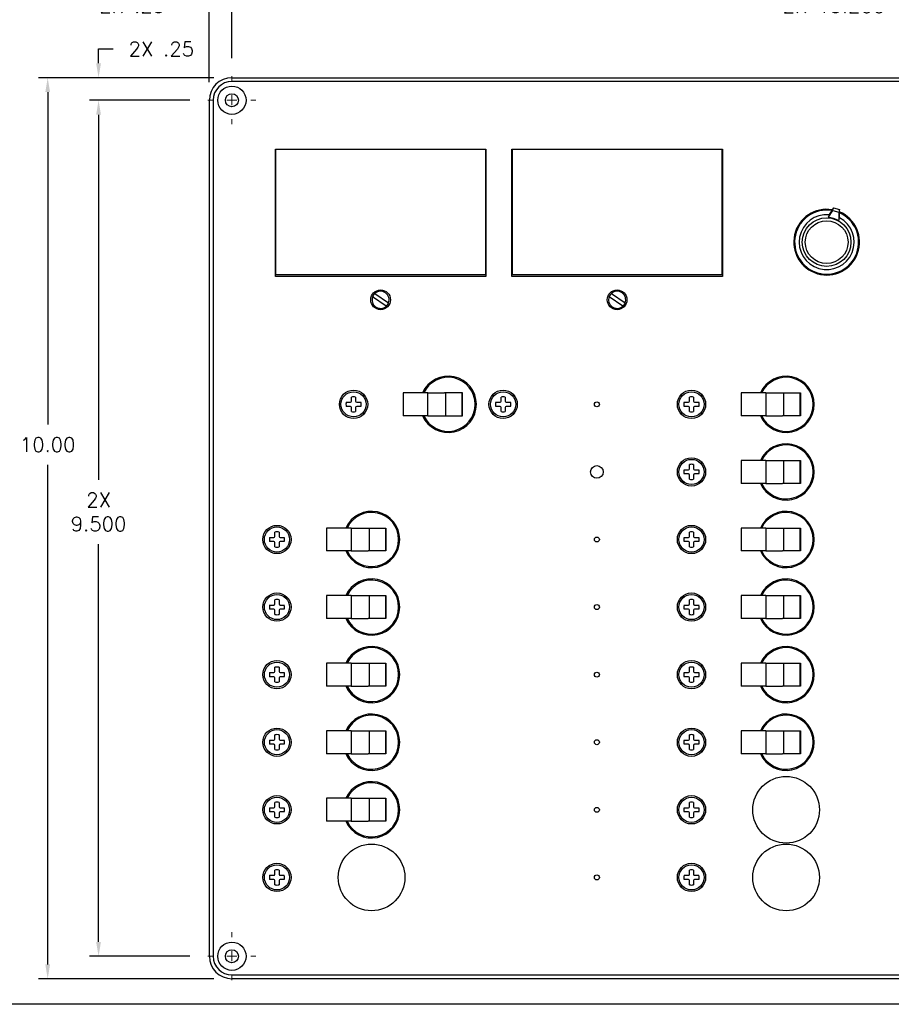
# Model space of a CAD drawing. Header units: inches. Extents: x 0 to 26.5, y 0 to 16.9.
# Tile 3 of 24: x 5.1 to 14.8, y 0.3 to 11.2. Entities that reach past the tile are written whole.
import ezdxf

# ---------------------------------------------------------------- set-up
doc = ezdxf.new("R2010")
doc.units = ezdxf.units.IN
doc.header["$LTSCALE"] = 0.5
doc.header["$MEASUREMENT"] = 0
doc.linetypes.add('CENTER', pattern=[2, 1.25, -0.25, 0.25, -0.25])
for name, color, linetype, lineweight in [('AM_7', 4, 'CENTER', 15), ('AM_REFDIM', 4, 'Continuous', 15), ('AM_VIS', 7, 'Continuous', 30)]:
    doc.layers.add(name, color=color, linetype=linetype, lineweight=lineweight)
doc.layers.add('FORMAT', color=112, linetype='Continuous')
doc.styles.get("Standard").update_dxf_attribs({"font": 'simplex.shx'})
doc.dimstyles.new('3PL NO CL$0', dxfattribs={"dimtxt": 0.1, "dimasz": 0.1, "dimexe": 0.0625, "dimexo": 0.125, "dimgap": 0.09, "dimtad": 0, "dimtih": 1, "dimtoh": 1, "dimdec": 3, "dimzin": 4, "dimdsep": 46, "dimtxsty": 'Standard', "dimcen": 0, "dimclrd": 256, "dimclre": 256, "dimclrt": 256, "dimadec": 0, "dimazin": 0, "dimtfac": 1, "dimtdec": 3, "dimtofl": 0, "dimtmove": 0, "dimatfit": 3, "dimfxl": 1, "dimtolj": 1, "dimtzin": 0, "dimarcsym": 0})

# ---------------------------------------------------------------- blocks, each defined once
blk = doc.blocks.new('*D5')
at = {"layer": 'AM_REFDIM', "lineweight": -2}
for p, q in [((7.208, 10.497), (7.208, 11.447)), ((7.458, 10.764), (7.458, 11.447)), ((7.048, 11.347), (6.888, 11.347)), ((7.618, 11.347), (7.778, 11.347))]:
    blk.add_line(p, q, dxfattribs=at)
at = {"layer": 'AM_REFDIM'}
for points in [[(7.048, 11.374), (7.048, 11.321), (7.208, 11.347)], [(7.618, 11.374), (7.618, 11.321), (7.458, 11.347)]]:
    blk.add_solid(points, dxfattribs=at)
at = {"layer": 'Defpoints', "color": 0}
for p in [(7.208, 11.347), (7.458, 10.564), (7.208, 10.297)]:
    blk.add_point(p, dxfattribs=at)
at = {"layer": 'AM_REFDIM', "insert": (6.352, 11.347), "char_height": 0.16, "attachment_point": 5}
blk.add_mtext('\\A1;2X .25', dxfattribs=at)
blk = doc.blocks.new('*D6')
at = {"layer": 'AM_REFDIM', "lineweight": -2}
for p, q in [((7.208, 10.497), (7.208, 11.85)), ((20.908, 10.497), (20.908, 11.85)), ((7.368, 11.75), (12.018, 11.75)), ((20.748, 11.75), (12.915, 11.75))]:
    blk.add_line(p, q, dxfattribs=at)
at = {"layer": 'AM_REFDIM'}
for points in [[(7.368, 11.777), (7.368, 11.723), (7.208, 11.75)], [(20.748, 11.777), (20.748, 11.723), (20.908, 11.75)]]:
    blk.add_solid(points, dxfattribs=at)
at = {"layer": 'Defpoints', "color": 0}
for p in [(20.908, 11.75), (7.208, 10.297), (20.908, 10.297)]:
    blk.add_point(p, dxfattribs=at)
at = {"layer": 'AM_REFDIM', "insert": (12.467, 11.75), "char_height": 0.16, "attachment_point": 5}
blk.add_mtext('\\A1;13.70', dxfattribs=at)
blk = doc.blocks.new('*D7')
at = {"layer": 'AM_REFDIM', "lineweight": -2}
for p, q in [((7.458, 10.764), (7.458, 11.447)), ((20.658, 10.764), (20.658, 11.447)), ((7.618, 11.347), (13.389, 11.347)), ((20.498, 11.347), (14.889, 11.347))]:
    blk.add_line(p, q, dxfattribs=at)
at = {"layer": 'AM_REFDIM'}
for points in [[(7.618, 11.374), (7.618, 11.321), (7.458, 11.347)], [(20.498, 11.374), (20.498, 11.321), (20.658, 11.347)]]:
    blk.add_solid(points, dxfattribs=at)
at = {"layer": 'Defpoints', "color": 0}
for p in [(20.658, 11.347), (7.458, 10.564), (20.658, 10.564)]:
    blk.add_point(p, dxfattribs=at)
at = {"layer": 'AM_REFDIM', "insert": (14.139, 11.347), "char_height": 0.16, "attachment_point": 5}
blk.add_mtext('\\A1;2X 13.200', dxfattribs=at)
blk = doc.blocks.new('*D8')
at = {"layer": 'AM_REFDIM', "lineweight": -2}
for p, q in [((7.258, 10.547), (5.314, 10.547)), ((5.414, 10.387), (5.414, 6.698)), ((5.414, 0.707), (5.414, 6.25)), ((7.258, 0.547), (5.314, 0.547))]:
    blk.add_line(p, q, dxfattribs=at)
at = {"layer": 'AM_REFDIM'}
for points in [[(5.388, 10.387), (5.441, 10.387), (5.414, 10.547)], [(5.388, 0.707), (5.441, 0.707), (5.414, 0.547)]]:
    blk.add_solid(points, dxfattribs=at)
at = {"layer": 'Defpoints', "color": 0}
for p in [(5.414, 10.547), (7.458, 10.547), (7.458, 0.547)]:
    blk.add_point(p, dxfattribs=at)
at = {"layer": 'AM_REFDIM', "insert": (5.414, 6.474), "char_height": 0.16, "attachment_point": 5}
blk.add_mtext('\\A1;10.00', dxfattribs=at)
blk = doc.blocks.new('*D9')
at = {"layer": 'AM_REFDIM', "lineweight": -2}
for p, q in [((6.991, 10.297), (5.879, 10.297)), ((5.979, 10.137), (5.979, 6.086)), ((5.979, 0.957), (5.979, 5.371)), ((6.991, 0.797), (5.879, 0.797))]:
    blk.add_line(p, q, dxfattribs=at)
at = {"layer": 'AM_REFDIM'}
for points in [[(5.952, 10.137), (6.005, 10.137), (5.979, 10.297)], [(5.952, 0.957), (6.005, 0.957), (5.979, 0.797)]]:
    blk.add_solid(points, dxfattribs=at)
at = {"layer": 'Defpoints', "color": 0}
for p in [(7.191, 10.297), (5.979, 0.797), (7.191, 0.797)]:
    blk.add_point(p, dxfattribs=at)
at = {"layer": 'AM_REFDIM', "insert": (5.979, 5.729), "char_height": 0.16, "attachment_point": 5}
blk.add_mtext('\\A1;2X\\P9.500', dxfattribs=at)
blk = doc.blocks.new('*D10')
at = {"layer": 'AM_REFDIM', "lineweight": -2}
for p, q in [((5.979, 10.707), (5.979, 10.867)), ((5.979, 10.867), (6.139, 10.867)), ((7.258, 10.547), (5.879, 10.547)), ((6.991, 10.297), (5.879, 10.297)), ((5.979, 10.137), (5.979, 9.977))]:
    blk.add_line(p, q, dxfattribs=at)
at = {"layer": 'AM_REFDIM'}
for points in [[(5.952, 10.707), (6.005, 10.707), (5.979, 10.547)], [(5.952, 10.137), (6.005, 10.137), (5.979, 10.297)]]:
    blk.add_solid(points, dxfattribs=at)
at = {"layer": 'Defpoints', "color": 0}
for p in [(7.458, 10.547), (5.979, 10.297), (7.191, 10.297)]:
    blk.add_point(p, dxfattribs=at)
at = {"layer": 'AM_REFDIM', "insert": (6.675, 10.867), "char_height": 0.16, "attachment_point": 5}
blk.add_mtext('\\A1;2X .25', dxfattribs=at)

msp = doc.modelspace()

# ---------------------------------------------------------------- linework, layer by layer
at = {"layer": 'AM_7'}
for p, q in [((7.4585, 10.5085), (7.4585, 10.5645)), ((7.1915, 10.2975), (7.2475, 10.2975)), ((7.4035, 10.2975), (7.5135, 10.2975)), ((7.4585, 10.2425), (7.4585, 10.3525)), ((7.6695, 10.2975), (7.7255, 10.2975)), ((7.4585, 10.0305), (7.4585, 10.0865)), ((7.4585, 1.0085), (7.4585, 1.0645)), ((7.1915, 0.7975), (7.2475, 0.7975)), ((7.4035, 0.7975), (7.5135, 0.7975)), ((7.4585, 0.7425), (7.4585, 0.8525)), ((7.6695, 0.7975), (7.7255, 0.7975)), ((7.4585, 0.5305), (7.4585, 0.5865))]:
    msp.add_line(p, q, dxfattribs=at)
at = {"layer": 'AM_VIS', "color": 72}
for p, q in [((7.4585, 10.5475), (20.6585, 10.5475)), ((20.6585, 10.5052), (7.4585, 10.5052)), ((7.2085, 0.7975), (7.2085, 10.2975)), ((7.2508, 10.2975), (7.2508, 0.7975)), ((7.941, 9.7525), (10.276, 9.7525)), ((7.941, 8.3425), (7.941, 9.7525)), ((10.276, 9.7525), (10.276, 8.3425)), ((10.566, 9.7525), (12.901, 9.7525)), ((10.566, 8.3425), (10.566, 9.7525)), ((12.901, 9.7525), (12.901, 8.3425)), ((10.276, 8.3425), (7.941, 8.3425)), ((12.901, 8.3425), (10.566, 8.3425)), ((7.4585, 0.5898), (20.6585, 0.5898)), ((20.6585, 0.5475), (7.4585, 0.5475))]:
    msp.add_line(p, q, dxfattribs=at)
at = {"layer": 'AM_VIS', "color": 191}
for p, q in [((7.9461, 8.3604), (7.9461, 9.7525)), ((10.2709, 9.7525), (10.2709, 8.3604)), ((10.2709, 8.3604), (7.9461, 8.3604)), ((9.171, 8.0109), (9.0201, 8.1173)), ((9.046, 8.154), (9.1969, 8.0477))]:
    msp.add_line(p, q, dxfattribs=at)
at = {"layer": 'AM_VIS', "color": 31}
for p, q in [((10.5711, 8.3604), (10.5711, 9.7525)), ((12.8959, 9.7525), (12.8959, 8.3604)), ((12.8959, 8.3604), (10.5711, 8.3604)), ((11.796, 8.0109), (11.6451, 8.1173)), ((11.671, 8.154), (11.8219, 8.0477))]:
    msp.add_line(p, q, dxfattribs=at)
at = {"layer": 'AM_VIS', "color": 181}
for p, q in [((14.0775, 9.0002), (14.1254, 9.0749)), ((14.1339, 9.1037), (14.0859, 9.029)), ((14.1254, 9.0749), (14.1339, 9.1037)), ((14.1254, 9.0749), (14.1926, 9.0552)), ((14.1339, 9.1037), (14.201, 9.084)), ((14.201, 9.084), (14.1926, 9.0552)), ((14.201, 8.9952), (14.201, 9.084)), ((14.0775, 9.0002), (14.0761, 8.9955)), ((14.0859, 9.029), (14.0775, 9.0002)), ((14.1912, 8.9617), (14.1926, 8.9664)), ((14.1926, 9.0552), (14.1926, 8.9664)), ((14.1926, 8.9664), (14.201, 8.9952)), ((8.7833, 4.8), (8.5085, 4.8)), ((8.5085, 4.8), (8.5085, 4.545)), ((8.7833, 4.8), (8.7833, 4.545)), ((8.7833, 4.8), (8.8662, 4.8)), ((8.8662, 4.8), (8.9689, 4.8)), ((8.9689, 4.8), (9.1681, 4.8)), ((8.981, 4.8), (8.981, 4.545)), ((9.1621, 4.8), (9.1621, 4.545)), ((9.1681, 4.8), (9.1681, 4.545)), ((8.7833, 4.545), (8.5085, 4.545)), ((8.7833, 4.545), (8.8662, 4.545)), ((8.8662, 4.545), (8.9689, 4.545)), ((9.1681, 4.545), (8.9689, 4.545)), ((8.7833, 4.05), (8.5085, 4.05)), ((8.5085, 4.05), (8.5085, 3.795)), ((8.7833, 4.05), (8.7833, 3.795)), ((8.7833, 4.05), (8.8662, 4.05)), ((8.8662, 4.05), (8.9689, 4.05)), ((8.9689, 4.05), (9.1681, 4.05)), ((8.981, 4.05), (8.981, 3.795)), ((9.1621, 4.05), (9.1621, 3.795)), ((9.1681, 4.05), (9.1681, 3.795)), ((8.7833, 3.795), (8.5085, 3.795)), ((8.7833, 3.795), (8.8662, 3.795)), ((8.8662, 3.795), (8.9689, 3.795)), ((9.1681, 3.795), (8.9689, 3.795))]:
    msp.add_line(p, q, dxfattribs=at)
at = {"layer": 'AM_VIS', "color": 33}
for p, q in [((8.7854, 6.9571), (8.7854, 7.0038)), ((8.8315, 7.0038), (8.8315, 6.9571)), ((10.4454, 6.9571), (10.4454, 7.0038)), ((10.4915, 7.0038), (10.4915, 6.9571)), ((12.5354, 6.9571), (12.5354, 7.0038)), ((12.5815, 7.0038), (12.5815, 6.9571)), ((8.7272, 6.9455), (8.7739, 6.9455)), ((8.7739, 6.8995), (8.7272, 6.8995)), ((8.7854, 6.8412), (8.7854, 6.8879)), ((8.8315, 6.8879), (8.8315, 6.8412)), ((8.843, 6.9455), (8.8898, 6.9455)), ((8.8898, 6.8995), (8.843, 6.8995)), ((10.3872, 6.9455), (10.4339, 6.9455)), ((10.4339, 6.8995), (10.3872, 6.8995)), ((10.4454, 6.8412), (10.4454, 6.8879)), ((10.4915, 6.8879), (10.4915, 6.8412)), ((10.503, 6.9455), (10.5498, 6.9455)), ((10.5498, 6.8995), (10.503, 6.8995)), ((12.4772, 6.9455), (12.5239, 6.9455)), ((12.5239, 6.8995), (12.4772, 6.8995)), ((12.5354, 6.8412), (12.5354, 6.8879)), ((12.5815, 6.8879), (12.5815, 6.8412)), ((12.593, 6.9455), (12.6398, 6.9455)), ((12.6398, 6.8995), (12.593, 6.8995)), ((12.5354, 6.2071), (12.5354, 6.2538)), ((12.5815, 6.2538), (12.5815, 6.2071)), ((12.4772, 6.1955), (12.5239, 6.1955)), ((12.5239, 6.1495), (12.4772, 6.1495)), ((12.5354, 6.0912), (12.5354, 6.1379)), ((12.5815, 6.1379), (12.5815, 6.0912)), ((12.593, 6.1955), (12.6398, 6.1955)), ((12.6398, 6.1495), (12.593, 6.1495)), ((7.9354, 5.4571), (7.9354, 5.5038)), ((7.9815, 5.5038), (7.9815, 5.4571)), ((12.5354, 5.4571), (12.5354, 5.5038)), ((12.5815, 5.5038), (12.5815, 5.4571)), ((7.8772, 5.4455), (7.9239, 5.4455)), ((7.9239, 5.3995), (7.8772, 5.3995)), ((7.9354, 5.3412), (7.9354, 5.3879)), ((7.9815, 5.3879), (7.9815, 5.3412)), ((7.993, 5.4455), (8.0398, 5.4455)), ((8.0398, 5.3995), (7.993, 5.3995)), ((12.4772, 5.4455), (12.5239, 5.4455)), ((12.5239, 5.3995), (12.4772, 5.3995)), ((12.5354, 5.3412), (12.5354, 5.3879)), ((12.5815, 5.3879), (12.5815, 5.3412)), ((12.593, 5.4455), (12.6398, 5.4455)), ((12.6398, 5.3995), (12.593, 5.3995)), ((7.9354, 4.7071), (7.9354, 4.7538)), ((7.9815, 4.7538), (7.9815, 4.7071)), ((12.5354, 4.7071), (12.5354, 4.7538)), ((12.5815, 4.7538), (12.5815, 4.7071)), ((7.8772, 4.6955), (7.9239, 4.6955)), ((7.9239, 4.6495), (7.8772, 4.6495)), ((7.9354, 4.5912), (7.9354, 4.6379)), ((7.9815, 4.6379), (7.9815, 4.5912)), ((7.993, 4.6955), (8.0398, 4.6955)), ((8.0398, 4.6495), (7.993, 4.6495)), ((12.4772, 4.6955), (12.5239, 4.6955)), ((12.5239, 4.6495), (12.4772, 4.6495)), ((12.5354, 4.5912), (12.5354, 4.6379)), ((12.5815, 4.6379), (12.5815, 4.5912)), ((12.593, 4.6955), (12.6398, 4.6955)), ((12.6398, 4.6495), (12.593, 4.6495)), ((7.8772, 3.9455), (7.9239, 3.9455)), ((7.9354, 3.9571), (7.9354, 4.0038)), ((7.9815, 4.0038), (7.9815, 3.9571)), ((7.993, 3.9455), (8.0398, 3.9455)), ((12.4772, 3.9455), (12.5239, 3.9455)), ((12.5354, 3.9571), (12.5354, 4.0038)), ((12.5815, 4.0038), (12.5815, 3.9571)), ((12.593, 3.9455), (12.6398, 3.9455)), ((7.9239, 3.8995), (7.8772, 3.8995)), ((7.9354, 3.8412), (7.9354, 3.8879)), ((7.9815, 3.8879), (7.9815, 3.8412)), ((8.0398, 3.8995), (7.993, 3.8995)), ((12.5239, 3.8995), (12.4772, 3.8995)), ((12.5354, 3.8412), (12.5354, 3.8879)), ((12.5815, 3.8879), (12.5815, 3.8412)), ((12.6398, 3.8995), (12.593, 3.8995)), ((7.8772, 3.1955), (7.9239, 3.1955)), ((7.9354, 3.2071), (7.9354, 3.2538)), ((7.9815, 3.2538), (7.9815, 3.2071)), ((7.993, 3.1955), (8.0398, 3.1955)), ((12.4772, 3.1955), (12.5239, 3.1955)), ((12.5354, 3.2071), (12.5354, 3.2538)), ((12.5815, 3.2538), (12.5815, 3.2071)), ((12.593, 3.1955), (12.6398, 3.1955)), ((7.9239, 3.1495), (7.8772, 3.1495)), ((7.9354, 3.0912), (7.9354, 3.1379)), ((7.9815, 3.1379), (7.9815, 3.0912)), ((8.0398, 3.1495), (7.993, 3.1495)), ((12.5239, 3.1495), (12.4772, 3.1495)), ((12.5354, 3.0912), (12.5354, 3.1379)), ((12.5815, 3.1379), (12.5815, 3.0912)), ((12.6398, 3.1495), (12.593, 3.1495)), ((7.8772, 2.4455), (7.9239, 2.4455)), ((7.9354, 2.4571), (7.9354, 2.5038)), ((7.9815, 2.5038), (7.9815, 2.4571)), ((7.993, 2.4455), (8.0398, 2.4455)), ((12.4772, 2.4455), (12.5239, 2.4455)), ((12.5354, 2.4571), (12.5354, 2.5038)), ((12.5815, 2.5038), (12.5815, 2.4571)), ((12.593, 2.4455), (12.6398, 2.4455)), ((7.9239, 2.3995), (7.8772, 2.3995)), ((7.9354, 2.3412), (7.9354, 2.3879)), ((7.9815, 2.3879), (7.9815, 2.3412)), ((8.0398, 2.3995), (7.993, 2.3995)), ((12.5239, 2.3995), (12.4772, 2.3995)), ((12.5354, 2.3412), (12.5354, 2.3879)), ((12.5815, 2.3879), (12.5815, 2.3412)), ((12.6398, 2.3995), (12.593, 2.3995)), ((7.9354, 1.7071), (7.9354, 1.7538)), ((7.9815, 1.7538), (7.9815, 1.7071)), ((12.5354, 1.7071), (12.5354, 1.7538)), ((12.5815, 1.7538), (12.5815, 1.7071)), ((7.8772, 1.6955), (7.9239, 1.6955)), ((7.9239, 1.6495), (7.8772, 1.6495)), ((7.993, 1.6955), (8.0398, 1.6955)), ((8.0398, 1.6495), (7.993, 1.6495)), ((12.4772, 1.6955), (12.5239, 1.6955)), ((12.5239, 1.6495), (12.4772, 1.6495)), ((12.593, 1.6955), (12.6398, 1.6955)), ((12.6398, 1.6495), (12.593, 1.6495)), ((7.9354, 1.5912), (7.9354, 1.6379)), ((7.9815, 1.6379), (7.9815, 1.5912)), ((12.5354, 1.5912), (12.5354, 1.6379)), ((12.5815, 1.6379), (12.5815, 1.5912))]:
    msp.add_line(p, q, dxfattribs=at)
at = {"layer": 'AM_VIS', "color": 133}
for p, q in [((9.6333, 7.05), (9.3585, 7.05)), ((9.3585, 7.05), (9.3585, 6.795)), ((9.6333, 7.05), (9.7162, 7.05)), ((9.6333, 6.795), (9.6333, 7.05)), ((9.7162, 7.05), (9.8189, 7.05)), ((10.0181, 7.05), (9.8189, 7.05)), ((9.831, 6.795), (9.831, 7.05)), ((10.0121, 6.795), (10.0121, 7.05)), ((10.0181, 6.795), (10.0181, 7.05)), ((13.3833, 7.05), (13.1085, 7.05)), ((13.1085, 7.05), (13.1085, 6.795)), ((13.3833, 7.05), (13.3833, 6.795)), ((13.3833, 7.05), (13.4662, 7.05)), ((13.4662, 7.05), (13.5689, 7.05)), ((13.5689, 7.05), (13.7681, 7.05)), ((13.581, 7.05), (13.581, 6.795)), ((13.7621, 7.05), (13.7621, 6.795)), ((13.7681, 7.05), (13.7681, 6.795)), ((9.6333, 6.795), (9.3585, 6.795)), ((9.6333, 6.795), (9.7162, 6.795)), ((9.7162, 6.795), (9.8189, 6.795)), ((9.8189, 6.795), (10.0181, 6.795)), ((13.3833, 6.795), (13.1085, 6.795)), ((13.3833, 6.795), (13.4662, 6.795)), ((13.4662, 6.795), (13.5689, 6.795)), ((13.7681, 6.795), (13.5689, 6.795)), ((13.3833, 6.3), (13.1085, 6.3)), ((13.1085, 6.3), (13.1085, 6.045)), ((13.3833, 6.3), (13.3833, 6.045)), ((13.3833, 6.3), (13.4662, 6.3)), ((13.4662, 6.3), (13.5689, 6.3)), ((13.5689, 6.3), (13.7681, 6.3)), ((13.581, 6.3), (13.581, 6.045)), ((13.7621, 6.3), (13.7621, 6.045)), ((13.7681, 6.3), (13.7681, 6.045)), ((13.3833, 6.045), (13.1085, 6.045)), ((13.3833, 6.045), (13.4662, 6.045)), ((13.4662, 6.045), (13.5689, 6.045)), ((13.7681, 6.045), (13.5689, 6.045))]:
    msp.add_line(p, q, dxfattribs=at)
at = {"layer": 'AM_VIS', "color": 200}
for p, q in [((8.7833, 5.55), (8.5085, 5.55)), ((8.5085, 5.55), (8.5085, 5.295)), ((8.7833, 5.55), (8.7833, 5.295)), ((8.7833, 5.55), (8.8662, 5.55)), ((8.8662, 5.55), (8.9689, 5.55)), ((8.9689, 5.55), (9.1681, 5.55)), ((8.981, 5.55), (8.981, 5.295)), ((9.1621, 5.55), (9.1621, 5.295)), ((9.1681, 5.55), (9.1681, 5.295)), ((8.7833, 5.295), (8.5085, 5.295)), ((8.7833, 5.295), (8.8662, 5.295)), ((8.8662, 5.295), (8.9689, 5.295)), ((9.1681, 5.295), (8.9689, 5.295))]:
    msp.add_line(p, q, dxfattribs=at)
at = {"layer": 'AM_VIS', "color": 171}
for p, q in [((13.3833, 5.55), (13.1085, 5.55)), ((13.1085, 5.55), (13.1085, 5.295)), ((13.3833, 5.55), (13.3833, 5.295)), ((13.3833, 5.55), (13.4662, 5.55)), ((13.4662, 5.55), (13.5689, 5.55)), ((13.5689, 5.55), (13.7681, 5.55)), ((13.581, 5.55), (13.581, 5.295)), ((13.7621, 5.55), (13.7621, 5.295)), ((13.7681, 5.55), (13.7681, 5.295)), ((13.3833, 5.295), (13.1085, 5.295)), ((13.3833, 5.295), (13.4662, 5.295)), ((13.4662, 5.295), (13.5689, 5.295)), ((13.7681, 5.295), (13.5689, 5.295)), ((13.3833, 4.8), (13.1085, 4.8)), ((13.1085, 4.8), (13.1085, 4.545)), ((13.3833, 4.8), (13.3833, 4.545)), ((13.3833, 4.8), (13.4662, 4.8)), ((13.4662, 4.8), (13.5689, 4.8)), ((13.5689, 4.8), (13.7681, 4.8)), ((13.581, 4.8), (13.581, 4.545)), ((13.7621, 4.8), (13.7621, 4.545)), ((13.7681, 4.8), (13.7681, 4.545)), ((13.3833, 4.545), (13.1085, 4.545)), ((13.3833, 4.545), (13.4662, 4.545)), ((13.4662, 4.545), (13.5689, 4.545)), ((13.7681, 4.545), (13.5689, 4.545)), ((13.3833, 4.05), (13.1085, 4.05)), ((13.1085, 4.05), (13.1085, 3.795)), ((13.3833, 4.05), (13.3833, 3.795)), ((13.3833, 4.05), (13.4662, 4.05)), ((13.4662, 4.05), (13.5689, 4.05)), ((13.5689, 4.05), (13.7681, 4.05)), ((13.581, 4.05), (13.581, 3.795)), ((13.7621, 4.05), (13.7621, 3.795)), ((13.7681, 4.05), (13.7681, 3.795)), ((13.3833, 3.795), (13.1085, 3.795)), ((13.3833, 3.795), (13.4662, 3.795)), ((13.4662, 3.795), (13.5689, 3.795)), ((13.7681, 3.795), (13.5689, 3.795))]:
    msp.add_line(p, q, dxfattribs=at)
at = {"layer": 'AM_VIS', "color": 201}
for p, q in [((8.7833, 3.3), (8.5085, 3.3)), ((8.5085, 3.3), (8.5085, 3.045)), ((8.7833, 3.3), (8.7833, 3.045)), ((8.7833, 3.3), (8.8662, 3.3)), ((8.8662, 3.3), (8.9689, 3.3)), ((8.9689, 3.3), (9.1681, 3.3)), ((8.981, 3.3), (8.981, 3.045)), ((9.1621, 3.3), (9.1621, 3.045)), ((9.1681, 3.3), (9.1681, 3.045)), ((13.3833, 3.3), (13.1085, 3.3)), ((13.1085, 3.3), (13.1085, 3.045)), ((13.3833, 3.3), (13.3833, 3.045)), ((13.3833, 3.3), (13.4662, 3.3)), ((13.4662, 3.3), (13.5689, 3.3)), ((13.5689, 3.3), (13.7681, 3.3)), ((13.581, 3.3), (13.581, 3.045)), ((13.7621, 3.3), (13.7621, 3.045)), ((13.7681, 3.3), (13.7681, 3.045)), ((8.7833, 3.045), (8.5085, 3.045)), ((8.7833, 3.045), (8.8662, 3.045)), ((8.8662, 3.045), (8.9689, 3.045)), ((9.1681, 3.045), (8.9689, 3.045)), ((13.3833, 3.045), (13.1085, 3.045)), ((13.3833, 3.045), (13.4662, 3.045)), ((13.4662, 3.045), (13.5689, 3.045)), ((13.7681, 3.045), (13.5689, 3.045)), ((8.7833, 2.55), (8.5085, 2.55)), ((8.5085, 2.55), (8.5085, 2.295)), ((8.7833, 2.55), (8.8662, 2.55)), ((8.7833, 2.55), (8.7833, 2.295)), ((8.8662, 2.55), (8.9689, 2.55)), ((8.9689, 2.55), (9.1681, 2.55)), ((8.981, 2.55), (8.981, 2.295)), ((9.1621, 2.55), (9.1621, 2.295)), ((9.1681, 2.55), (9.1681, 2.295)), ((8.7833, 2.295), (8.5085, 2.295)), ((8.7833, 2.295), (8.8662, 2.295)), ((8.8662, 2.295), (8.9689, 2.295)), ((9.1681, 2.295), (8.9689, 2.295))]:
    msp.add_line(p, q, dxfattribs=at)
at = {"layer": 'AM_VIS', "color": 72}
for centre, radius in [((7.4585, 10.2975), 0.157), ((7.4585, 10.2975), 0.072), ((9.1085, 8.0825), 0.1094), ((11.7335, 8.0825), 0.1094), ((8.8085, 6.9225), 0.157), ((10.4685, 6.9225), 0.157), ((12.5585, 6.9225), 0.157), ((11.5085, 6.9225), 0.0275), ((11.5085, 6.1725), 0.07), ((12.5585, 6.1725), 0.157), ((7.9585, 5.4225), 0.157), ((12.5585, 5.4225), 0.157), ((11.5085, 5.4225), 0.0275), ((7.9585, 4.6725), 0.157), ((12.5585, 4.6725), 0.157), ((11.5085, 4.6725), 0.0275), ((7.9585, 3.9225), 0.157), ((12.5585, 3.9225), 0.157), ((11.5085, 3.9225), 0.0275), ((7.9585, 3.1725), 0.157), ((12.5585, 3.1725), 0.157), ((11.5085, 3.1725), 0.0275), ((7.9585, 2.4225), 0.157), ((12.5585, 2.4225), 0.157), ((11.5085, 2.4225), 0.0275), ((7.9585, 1.6725), 0.157), ((12.5585, 1.6725), 0.157), ((11.5085, 1.6725), 0.0275), ((7.4585, 0.7975), 0.157), ((7.4585, 0.7975), 0.072)]:
    msp.add_circle(centre, radius, dxfattribs=at)
at = {"layer": 'AM_VIS', "color": 181}
for radius in [0.27, 0.2375]:
    msp.add_circle((14.0585, 8.7225), radius, dxfattribs=at)
at = {"layer": 'AM_VIS', "color": 33}
for centre in [(8.8085, 6.9225), (10.4685, 6.9225), (12.5585, 6.9225), (12.5585, 6.1725), (7.9585, 5.4225), (12.5585, 5.4225), (7.9585, 4.6725), (12.5585, 4.6725), (7.9585, 3.9225), (12.5585, 3.9225), (7.9585, 3.1725), (12.5585, 3.1725), (7.9585, 2.4225), (12.5585, 2.4225), (7.9585, 1.6725), (12.5585, 1.6725)]:
    msp.add_circle(centre, 0.1395, dxfattribs=at)
at = {"layer": 'AM_VIS', "color": 150}
for centre in [(13.6085, 2.4225), (9.0085, 1.6725), (13.6085, 1.6725)]:
    msp.add_circle(centre, 0.37, dxfattribs=at)
at = {"layer": 'AM_VIS', "color": 72}
for centre, radius, start, end in [((7.4585, 10.2975), 0.25, 90, 180), ((7.4585, 10.2975), 0.2077, 90, 180), ((9.8585, 6.9225), 0.3125, 204.07926, 155.92074), ((13.6085, 6.9225), 0.3125, 204.07926, 155.92074), ((13.6085, 6.1725), 0.3125, 204.07926, 155.92074), ((9.0085, 5.4225), 0.3125, 204.07926, 155.92074), ((13.6085, 5.4225), 0.3125, 204.07926, 155.92074), ((9.0085, 4.6725), 0.3125, 204.07926, 155.92074), ((13.6085, 4.6725), 0.3125, 204.07926, 155.92074), ((9.0085, 3.9225), 0.3125, 204.07926, 155.92074), ((13.6085, 3.9225), 0.3125, 204.07926, 155.92074), ((9.0085, 3.1725), 0.3125, 204.07926, 155.92074), ((13.6085, 3.1725), 0.3125, 204.07926, 155.92074), ((9.0085, 2.4225), 0.3125, 204.07926, 155.92074), ((7.4585, 0.7975), 0.25, 180, 270), ((7.4585, 0.7975), 0.2077, 180, 270)]:
    msp.add_arc(centre, radius, start, end, dxfattribs=at)
at = {"layer": 'AM_VIS', "color": 181}
for centre, radius, start, end in [((14.0585, 8.7225), 0.365, 80.27915, 67.00899), ((14.0585, 8.7225), 0.3553, 80.94606, 66.34208), ((14.0585, 8.7225), 0.305, 84.98936, 62.29877), ((14.0585, 8.7225), 0.2736, 60.97459, 86.31354), ((9.0085, 4.6725), 0.3, 205.15066, 154.84934), ((9.0085, 3.9225), 0.3, 205.15066, 154.84934)]:
    msp.add_arc(centre, radius, start, end, dxfattribs=at)
at = {"layer": 'AM_VIS', "color": 191}
for start, end in [(158.52395, 311.12918), (131.15344, 158.52395), (338.49969, 131.15344), (311.12918, 338.49969)]:
    msp.add_arc((9.1085, 8.0825), 0.095, start, end, dxfattribs=at)
at = {"layer": 'AM_VIS', "color": 31}
for start, end in [(158.52395, 311.12918), (131.15344, 158.52395), (338.49969, 131.15344), (311.12918, 338.49969)]:
    msp.add_arc((11.7335, 8.0825), 0.095, start, end, dxfattribs=at)
at = {"layer": 'AM_VIS', "color": 133}
for centre in [(9.8585, 6.9225), (13.6085, 6.9225), (13.6085, 6.1725)]:
    msp.add_arc(centre, 0.3, 205.15066, 154.84934, dxfattribs=at)
at = {"layer": 'AM_VIS', "color": 33}
for centre, radius, start, end in [((8.8085, 6.9225), 0.0845, 74.17338, 105.82662), ((10.4685, 6.9225), 0.0845, 74.17338, 105.82662), ((12.5585, 6.9225), 0.0845, 74.17338, 105.82662), ((8.8085, 6.9225), 0.0845, 164.17338, 195.82662), ((8.7739, 6.9571), 0.0115, 270, 0), ((8.7739, 6.8879), 0.0115, 0, 90), ((8.843, 6.9571), 0.0115, 180, 270), ((8.843, 6.8879), 0.0115, 90, 180), ((8.8085, 6.9225), 0.0845, 344.17338, 15.82662), ((10.4685, 6.9225), 0.0845, 164.17338, 195.82662), ((10.4339, 6.9571), 0.0115, 270, 0), ((10.4339, 6.8879), 0.0115, 0, 90), ((10.503, 6.9571), 0.0115, 180, 270), ((10.503, 6.8879), 0.0115, 90, 180), ((10.4685, 6.9225), 0.0845, 344.17338, 15.82662), ((12.5585, 6.9225), 0.0845, 164.17338, 195.82662), ((12.5239, 6.9571), 0.0115, 270, 0), ((12.5239, 6.8879), 0.0115, 0, 90), ((12.593, 6.9571), 0.0115, 180, 270), ((12.593, 6.8879), 0.0115, 90, 180), ((12.5585, 6.9225), 0.0845, 344.17338, 15.82662), ((8.8085, 6.9225), 0.0845, 254.17338, 285.82662), ((10.4685, 6.9225), 0.0845, 254.17338, 285.82662), ((12.5585, 6.9225), 0.0845, 254.17338, 285.82662), ((12.5585, 6.1725), 0.0845, 74.17338, 105.82662), ((12.5585, 6.1725), 0.0845, 164.17338, 195.82662), ((12.5239, 6.2071), 0.0115, 270, 0), ((12.5239, 6.1379), 0.0115, 0, 90), ((12.593, 6.2071), 0.0115, 180, 270), ((12.593, 6.1379), 0.0115, 90, 180), ((12.5585, 6.1725), 0.0845, 344.17338, 15.82662), ((12.5585, 6.1725), 0.0845, 254.17338, 285.82662), ((7.9585, 5.4225), 0.0845, 74.17338, 105.82662), ((12.5585, 5.4225), 0.0845, 74.17338, 105.82662), ((7.9585, 5.4225), 0.0845, 164.17338, 195.82662), ((7.9239, 5.4571), 0.0115, 270, 0), ((7.9239, 5.3879), 0.0115, 0, 90), ((7.993, 5.4571), 0.0115, 180, 270), ((7.993, 5.3879), 0.0115, 90, 180), ((7.9585, 5.4225), 0.0845, 344.17338, 15.82662), ((12.5585, 5.4225), 0.0845, 164.17338, 195.82662), ((12.5239, 5.4571), 0.0115, 270, 0), ((12.5239, 5.3879), 0.0115, 0, 90), ((12.593, 5.4571), 0.0115, 180, 270), ((12.593, 5.3879), 0.0115, 90, 180), ((12.5585, 5.4225), 0.0845, 344.17338, 15.82662), ((7.9585, 5.4225), 0.0845, 254.17338, 285.82662), ((12.5585, 5.4225), 0.0845, 254.17338, 285.82662), ((7.9239, 4.7071), 0.0115, 270, 0), ((7.9585, 4.6725), 0.0845, 74.17338, 105.82662), ((7.993, 4.7071), 0.0115, 180, 270), ((12.5239, 4.7071), 0.0115, 270, 0), ((12.5585, 4.6725), 0.0845, 74.17338, 105.82662), ((12.593, 4.7071), 0.0115, 180, 270), ((7.9585, 4.6725), 0.0845, 164.17338, 195.82662), ((7.9239, 4.6379), 0.0115, 0, 90), ((7.9585, 4.6725), 0.0845, 254.17338, 285.82662), ((7.993, 4.6379), 0.0115, 90, 180), ((7.9585, 4.6725), 0.0845, 344.17338, 15.82662), ((12.5585, 4.6725), 0.0845, 164.17338, 195.82662), ((12.5239, 4.6379), 0.0115, 0, 90), ((12.5585, 4.6725), 0.0845, 254.17338, 285.82662), ((12.593, 4.6379), 0.0115, 90, 180), ((12.5585, 4.6725), 0.0845, 344.17338, 15.82662), ((7.9585, 3.9225), 0.0845, 164.17338, 195.82662), ((7.9239, 3.9571), 0.0115, 270, 0), ((7.9585, 3.9225), 0.0845, 74.17338, 105.82662), ((7.993, 3.9571), 0.0115, 180, 270), ((7.9585, 3.9225), 0.0845, 344.17338, 15.82662), ((12.5585, 3.9225), 0.0845, 164.17338, 195.82662), ((12.5239, 3.9571), 0.0115, 270, 0), ((12.5585, 3.9225), 0.0845, 74.17338, 105.82662), ((12.593, 3.9571), 0.0115, 180, 270), ((12.5585, 3.9225), 0.0845, 344.17338, 15.82662), ((7.9239, 3.8879), 0.0115, 0, 90), ((7.9585, 3.9225), 0.0845, 254.17338, 285.82662), ((7.993, 3.8879), 0.0115, 90, 180), ((12.5239, 3.8879), 0.0115, 0, 90), ((12.5585, 3.9225), 0.0845, 254.17338, 285.82662), ((12.593, 3.8879), 0.0115, 90, 180), ((7.9585, 3.1725), 0.0845, 164.17338, 195.82662), ((7.9239, 3.2071), 0.0115, 270, 0), ((7.9585, 3.1725), 0.0845, 74.17338, 105.82662), ((7.993, 3.2071), 0.0115, 180, 270), ((7.9585, 3.1725), 0.0845, 344.17338, 15.82662), ((12.5585, 3.1725), 0.0845, 164.17338, 195.82662), ((12.5239, 3.2071), 0.0115, 270, 0), ((12.5585, 3.1725), 0.0845, 74.17338, 105.82662), ((12.593, 3.2071), 0.0115, 180, 270), ((12.5585, 3.1725), 0.0845, 344.17338, 15.82662), ((7.9239, 3.1379), 0.0115, 0, 90), ((7.9585, 3.1725), 0.0845, 254.17338, 285.82662), ((7.993, 3.1379), 0.0115, 90, 180), ((12.5239, 3.1379), 0.0115, 0, 90), ((12.5585, 3.1725), 0.0845, 254.17338, 285.82662), ((12.593, 3.1379), 0.0115, 90, 180), ((7.9585, 2.4225), 0.0845, 164.17338, 195.82662), ((7.9239, 2.4571), 0.0115, 270, 0), ((7.9585, 2.4225), 0.0845, 74.17338, 105.82662), ((7.993, 2.4571), 0.0115, 180, 270), ((7.9585, 2.4225), 0.0845, 344.17338, 15.82662), ((12.5585, 2.4225), 0.0845, 164.17338, 195.82662), ((12.5239, 2.4571), 0.0115, 270, 0), ((12.5585, 2.4225), 0.0845, 74.17338, 105.82662), ((12.593, 2.4571), 0.0115, 180, 270), ((12.5585, 2.4225), 0.0845, 344.17338, 15.82662), ((7.9239, 2.3879), 0.0115, 0, 90), ((7.9585, 2.4225), 0.0845, 254.17338, 285.82662), ((7.993, 2.3879), 0.0115, 90, 180), ((12.5239, 2.3879), 0.0115, 0, 90), ((12.5585, 2.4225), 0.0845, 254.17338, 285.82662), ((12.593, 2.3879), 0.0115, 90, 180), ((7.9585, 1.6725), 0.0845, 74.17338, 105.82662), ((12.5585, 1.6725), 0.0845, 74.17338, 105.82662), ((7.9585, 1.6725), 0.0845, 164.17338, 195.82662), ((7.9239, 1.7071), 0.0115, 270, 0), ((7.9239, 1.6379), 0.0115, 0, 90), ((7.993, 1.7071), 0.0115, 180, 270), ((7.993, 1.6379), 0.0115, 90, 180), ((7.9585, 1.6725), 0.0845, 344.17338, 15.82662), ((12.5585, 1.6725), 0.0845, 164.17338, 195.82662), ((12.5239, 1.7071), 0.0115, 270, 0), ((12.5239, 1.6379), 0.0115, 0, 90), ((12.593, 1.7071), 0.0115, 180, 270), ((12.593, 1.6379), 0.0115, 90, 180), ((12.5585, 1.6725), 0.0845, 344.17338, 15.82662), ((7.9585, 1.6725), 0.0845, 254.17338, 285.82662), ((12.5585, 1.6725), 0.0845, 254.17338, 285.82662)]:
    msp.add_arc(centre, radius, start, end, dxfattribs=at)
at = {"layer": 'AM_VIS', "color": 200}
msp.add_arc((9.0085, 5.4225), 0.3, 205.15066, 154.84934, dxfattribs=at)
at = {"layer": 'AM_VIS', "color": 171}
for centre in [(13.6085, 5.4225), (13.6085, 4.6725), (13.6085, 3.9225)]:
    msp.add_arc(centre, 0.3, 205.15066, 154.84934, dxfattribs=at)
at = {"layer": 'AM_VIS', "color": 201}
for centre in [(9.0085, 3.1725), (13.6085, 3.1725), (9.0085, 2.4225)]:
    msp.add_arc(centre, 0.3, 205.15066, 154.84934, dxfattribs=at)
at = {"layer": 'FORMAT'}
msp.add_line((26.4844, 0.264), (0, 0.264), dxfattribs=at)

# ---------------------------------------------------------------- dimensions: what is measured, and where the dimension line sits
at = {"layer": 'AM_REFDIM'}
dim = msp.add_linear_dim(base=(20.9085, 11.7501), p1=(7.2085, 10.2975), p2=(20.9085, 10.2975), dimstyle='3PL NO CL$0', override={"dimscale": 1.6, "dimdec": 2, "dimlfac": 1}, dxfattribs=at)
dim.commit()
dim.dimension.update_dxf_attribs({"geometry": '*D6', "text_midpoint": (12.4667, 11.7501), "dimtype": 128})
dim = msp.add_linear_dim(base=(7.2085, 11.3473), p1=(7.4585, 10.5645), p2=(7.2085, 10.2975), text='2X <>', dimstyle='3PL NO CL$0', override={"dimscale": 1.6, "dimdec": 2, "dimlfac": 1}, dxfattribs=at)
dim.commit()
dim.dimension.update_dxf_attribs({"geometry": '*D5', "text_midpoint": (6.3521, 11.3473)})
dim = msp.add_linear_dim(base=(20.6585, 11.3473), p1=(7.4585, 10.5645), p2=(20.6585, 10.5645), text='2X <>', dimstyle='3PL NO CL$0', override={"dimscale": 1.6, "dimlfac": 1}, dxfattribs=at)
dim.commit()
dim.dimension.update_dxf_attribs({"geometry": '*D7', "text_midpoint": (14.1391, 11.3473), "dimtype": 128})
for base, p1, p2, text, override, picture, middle in [((5.9785, 10.2975), (7.4585, 10.5475), (7.1915, 10.2975), '2X <>', {"dimscale": 1.6, "dimdec": 2, "dimlfac": 1}, '*D10', (6.6749, 10.8675)), ((5.9785, 0.7975), (7.1915, 10.2975), (7.1915, 0.7975), '2X\\P<>', {"dimscale": 1.6, "dimlfac": 1}, '*D9', (5.9785, 5.7287))]:
    dim = msp.add_linear_dim(base=base, p1=p1, p2=p2, angle=90, text=text, dimstyle='3PL NO CL$0', override=override, dxfattribs=at)
    dim.commit()
    dim.dimension.update_dxf_attribs({"geometry": picture, "text_midpoint": middle, "dimtype": 128})
dim = msp.add_linear_dim(base=(5.4143, 10.5475), p1=(7.4585, 0.5475), p2=(7.4585, 10.5475), angle=90, dimstyle='3PL NO CL$0', override={"dimscale": 1.6, "dimdec": 2, "dimlfac": 1}, dxfattribs=at)
dim.commit()
dim.dimension.update_dxf_attribs({"geometry": '*D8', "text_midpoint": (5.4143, 6.4739), "dimtype": 128})

doc.saveas('drawing.dxf')
